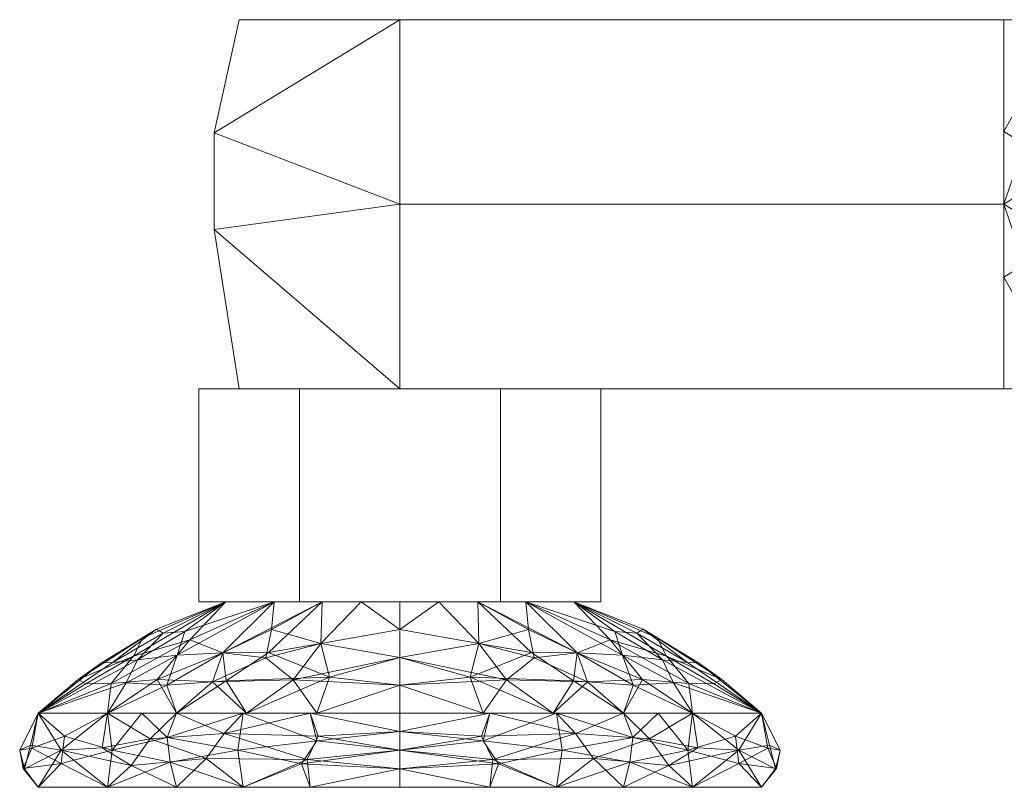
# Model space of a CAD drawing. Header units: millimetres. Extents: x -74 to 74, y 0 to 98.
# Tile 1 of 3: x -74 to -18, y 0 to 43. Entities that reach past the tile are written whole.
import ezdxf

# ---------------------------------------------------------------- set-up
doc = ezdxf.new("R2010")
doc.units = ezdxf.units.MM
doc.layers.add('A-GENM', color=13, linetype='Continuous')

# ---------------------------------------------------------------- blocks, each defined once
blk = doc.blocks.new('Model_FFAS1412-701500BF0 - Model_FFAS1412-701500BF0-430332-Preview')
at = {"layer": 'A-GENM', "lineweight": 9}
mesh = blk.add_polyface(dxfattribs=at)
corners = [(-52.5, 22.54, -10.511), (-61.603, 22.54, -5.256), (-61.603, 22.54, 5.256), (-52.5, 22.54, 10.511), (-52.5, 32.985, 10.511), (-52.5, 43.43, 10.511), (-61.603, 43.43, 5.256), (-61.603, 43.43, -5.256), (-52.5, 43.43, -10.511), (-52.5, 32.985, -10.511), (-63.011, 37.022, 0), (-63.011, 31.555, 0)]
mesh.append_faces([[corners[k] for k in face] for face in [(1, 11, 0), (7, 10, 6), (9, 10, 8), (8, 10, 7), (5, 10, 4), (3, 11, 2)]], dxfattribs={"vtx0": -1, "vtx1": -1})
mesh.append_faces([[corners[k] for k in face] for face in [(9, 11, 10), (10, 11, 4)]], dxfattribs={"vtx0": -1, "vtx1": -1, "vtx2": -1})
mesh.append_faces([[corners[k] for k in face] for face in [(11, 9, 0), (10, 5, 6)]], dxfattribs={"vtx0": -1, "vtx2": -1})
mesh.append_faces([[corners[k] for k in face] for face in [(1, 2, 11), (3, 4, 11)]], dxfattribs={"vtx1": -1, "vtx2": -1})
mesh = blk.add_polyface(dxfattribs=at)
corners = [(11.657, 43.43, -13.053), (0, 43.43, -17.5), (-11.657, 43.43, -13.053), (-14.753, 43.43, -11.168), (-18.318, 43.43, -10.511), (-52.5, 43.43, -10.511), (-61.603, 43.43, -5.256), (-61.603, 43.43, 5.256), (-52.5, 43.43, 10.511), (-18.318, 43.43, 10.511), (-14.753, 43.43, 11.168), (-11.657, 43.43, 13.053), (0, 43.43, 17.5), (11.657, 43.43, 13.053), (14.753, 43.43, 11.168), (18.318, 43.43, 10.511), (52.5, 43.43, 10.511), (61.603, 43.43, 5.256), (61.603, 43.43, -5.256), (52.5, 43.43, -10.511), (18.318, 43.43, -10.511), (14.753, 43.43, -11.168)]
mesh.append_faces([[corners[k] for k in face] for face in [(8, 6, 7)]], dxfattribs={"vtx0": -1})
mesh.append_faces([[corners[k] for k in face] for face in [(14, 21, 0), (9, 4, 5), (10, 3, 4, 9)]], dxfattribs={"vtx0": -1, "vtx2": -1})
mesh.append_faces([[corners[k] for k in face] for face in [(0, 12, 13, 14)]], dxfattribs={"vtx0": -1, "vtx3": -1})
mesh.append_faces([[corners[k] for k in face] for face in [(2, 3, 10), (11, 12, 2, 10)]], dxfattribs={"vtx1": -1, "vtx2": -1})
mesh.append_faces([[corners[k] for k in face] for face in [(19, 20, 15, 16), (20, 21, 14, 15), (5, 6, 8, 9)]], dxfattribs={"vtx1": -1, "vtx3": -1})
mesh.append_faces([[corners[k] for k in face] for face in [(0, 1, 2, 12)]], dxfattribs={"vtx2": -1, "vtx3": -1})
mesh.append_faces([[corners[k] for k in face] for face in [(16, 17, 18, 19)]], dxfattribs={"vtx3": -1})
mesh = blk.add_polyface(dxfattribs=at)
corners = [(-18.318, 22.54, -10.511), (-52.5, 22.54, -10.511), (-52.5, 32.985, -10.511), (-52.5, 43.43, -10.511), (-18.318, 43.43, -10.511), (-18.318, 32.985, -10.511)]
mesh.append_faces([[corners[k] for k in face] for face in [(3, 4, 5, 2)]], dxfattribs={"vtx2": -1})
mesh.append_faces([[corners[k] for k in face] for face in [(5, 0, 1, 2)]], dxfattribs={"vtx3": -1})
mesh = blk.add_polyface(dxfattribs=at)
corners = [(-52.5, 22.54, 10.511), (-18.318, 22.54, 10.511), (-18.318, 32.985, 10.511), (-18.318, 43.43, 10.511), (-52.5, 43.43, 10.511), (-52.5, 32.985, 10.511)]
mesh.append_faces([[corners[k] for k in face] for face in [(3, 4, 5, 2)]], dxfattribs={"vtx2": -1})
mesh.append_faces([[corners[k] for k in face] for face in [(5, 0, 1, 2)]], dxfattribs={"vtx3": -1})
mesh = blk.add_polyface(dxfattribs=at)
corners = [(-11.657, 22.54, -13.053), (-14.753, 22.54, -11.168), (-18.318, 22.54, -10.511), (-18.318, 32.985, -10.511), (-18.318, 43.43, -10.511), (-14.753, 43.43, -11.168), (-11.657, 43.43, -13.053), (-11.657, 32.985, -13.053), (-11.657, 28.865, -13.053), (-18.318, 37.105, -10.511)]
mesh.append_faces([[corners[k] for k in face] for face in [(7, 5, 6)]], dxfattribs={"vtx0": -1})
mesh.append_faces([[corners[k] for k in face] for face in [(3, 8, 1), (7, 9, 5)]], dxfattribs={"vtx0": -1, "vtx1": -1, "vtx2": -1})
mesh.append_faces([[corners[k] for k in face] for face in [(3, 9, 7, 8)]], dxfattribs={"vtx1": -1, "vtx3": -1})
mesh.append_faces([[corners[k] for k in face] for face in [(8, 0, 1), (9, 4, 5), (1, 2, 3)]], dxfattribs={"vtx2": -1})
mesh = blk.add_polyface(dxfattribs=at)
corners = [(-18.318, 22.54, 10.511), (-14.753, 22.54, 11.168), (-11.657, 22.54, 13.053), (-11.657, 32.985, 13.053), (-11.657, 43.43, 13.053), (-14.753, 43.43, 11.168), (-18.318, 43.43, 10.511), (-18.318, 32.985, 10.511), (-18.318, 28.865, 10.511), (-11.657, 37.105, 13.053)]
mesh.append_faces([[corners[k] for k in face] for face in [(7, 5, 6)]], dxfattribs={"vtx0": -1})
mesh.append_faces([[corners[k] for k in face] for face in [(3, 8, 1), (7, 9, 5)]], dxfattribs={"vtx0": -1, "vtx1": -1, "vtx2": -1})
mesh.append_faces([[corners[k] for k in face] for face in [(3, 9, 7, 8)]], dxfattribs={"vtx1": -1, "vtx3": -1})
mesh.append_faces([[corners[k] for k in face] for face in [(8, 0, 1), (9, 4, 5), (1, 2, 3)]], dxfattribs={"vtx2": -1})
mesh = blk.add_polyface(dxfattribs=at)
corners = [(-63.875, 22.54), (-63.875, 10.5), (-58.188, 10.5, 9.851), (-58.188, 22.54, 9.851)]
mesh.append_faces([[corners[k] for k in face] for face in [(0, 1, 2, 3)]])
mesh = blk.add_polyface(dxfattribs=at)
corners = [(-58.188, 22.54, -9.851), (-58.188, 10.5, -9.851), (-63.875, 10.5), (-63.875, 22.54)]
mesh.append_faces([[corners[k] for k in face] for face in [(0, 1, 2, 3)]])
mesh = blk.add_polyface(dxfattribs=at)
corners = [(-41.125, 22.54), (-46.812, 22.54, -9.851), (-58.188, 22.54, -9.851), (-63.875, 22.54), (-58.188, 22.54, 9.851), (-46.812, 22.54, 9.851)]
mesh.append_faces([[corners[k] for k in face] for face in [(3, 0, 1, 2)]], dxfattribs={"vtx0": -1})
mesh.append_faces([[corners[k] for k in face] for face in [(4, 5, 0, 3)]], dxfattribs={"vtx2": -1})
mesh = blk.add_polyface(dxfattribs=at)
corners = [(11.657, 22.54, -13.053), (14.753, 22.54, -11.168), (18.318, 22.54, -10.511), (52.5, 22.54, -10.511), (61.603, 22.54, -5.256), (61.603, 22.54, 5.256), (52.5, 22.54, 10.511), (18.318, 22.54, 10.511), (14.753, 22.54, 11.168), (11.657, 22.54, 13.053), (0, 22.54, 17.5), (-11.657, 22.54, 13.053), (-14.753, 22.54, 11.168), (-18.318, 22.54, 10.511), (-52.5, 22.54, 10.511), (-61.603, 22.54, 5.256), (-61.603, 22.54, -5.256), (-52.5, 22.54, -10.511), (-18.318, 22.54, -10.511), (-14.753, 22.54, -11.168), (-11.657, 22.54, -13.053), (0, 22.54, -17.5)]
mesh.append_faces([[corners[k] for k in face] for face in [(11, 9, 10)]], dxfattribs={"vtx0": -1})
mesh.append_faces([[corners[k] for k in face] for face in [(0, 9, 21), (2, 8, 1)]], dxfattribs={"vtx0": -1, "vtx1": -1})
mesh.append_faces([[corners[k] for k in face] for face in [(12, 19, 20, 11)]], dxfattribs={"vtx0": -1, "vtx2": -1})
mesh.append_faces([[corners[k] for k in face] for face in [(11, 20, 21, 9)]], dxfattribs={"vtx0": -1, "vtx2": -1, "vtx3": -1})
mesh.append_faces([[corners[k] for k in face] for face in [(16, 17, 14, 15)]], dxfattribs={"vtx1": -1})
mesh.append_faces([[corners[k] for k in face] for face in [(2, 3, 7, 8), (0, 1, 8, 9), (17, 18, 13, 14), (18, 19, 12, 13), (3, 4, 6, 7)]], dxfattribs={"vtx1": -1, "vtx3": -1})
mesh.append_faces([[corners[k] for k in face] for face in [(4, 5, 6)]], dxfattribs={"vtx2": -1})
mesh = blk.add_polyface(dxfattribs=at)
corners = [(-58.188, 22.54, 9.851), (-58.188, 10.5, 9.851), (-46.812, 10.5, 9.851), (-46.812, 22.54, 9.851)]
mesh.append_faces([[corners[k] for k in face] for face in [(0, 1, 2, 3)]])
mesh = blk.add_polyface(dxfattribs=at)
corners = [(-46.812, 22.54, -9.851), (-46.812, 10.5, -9.851), (-58.188, 10.5, -9.851), (-58.188, 22.54, -9.851)]
mesh.append_faces([[corners[k] for k in face] for face in [(0, 1, 2, 3)]])
mesh = blk.add_polyface(dxfattribs=at)
corners = [(-46.812, 22.54, 9.851), (-46.812, 10.5, 9.851), (-41.125, 10.5), (-41.125, 22.54)]
mesh.append_faces([[corners[k] for k in face] for face in [(0, 1, 2, 3)]])
mesh = blk.add_polyface(dxfattribs=at)
corners = [(-41.125, 22.54), (-41.125, 10.5), (-46.812, 10.5, -9.851), (-46.812, 22.54, -9.851)]
mesh.append_faces([[corners[k] for k in face] for face in [(0, 1, 2, 3)]])
mesh = blk.add_polyface(dxfattribs=at)
corners = [(-52.5, 4.2, -21.525), (-65.152, 4.2, -17.414), (-72.971, 4.2, -6.652), (-72.971, 4.2, 6.652), (-65.152, 4.2, 17.414), (-52.5, 4.2, 21.525), (-52.5, 5.775, 18.988), (-52.5, 7.35, 16.45), (-52.5, 8.925, 13.913), (-52.5, 10.5, 11.375), (-62.351, 10.5, 5.687), (-62.351, 10.5, -5.687), (-52.5, 10.5, -11.375), (-52.5, 8.925, -13.913), (-52.5, 7.35, -16.45), (-52.5, 5.775, -18.988), (-56.902, 10.5, -8.834), (-56.902, 10.5, 8.834), (-57.211, 4.2, -19.994), (-57.211, 4.2, 19.994), (-56.973, 8.138, -14.507), (-56.973, 8.138, 14.507), (-62.526, 7.615, -12.497), (-62.526, 7.615, 12.497), (-69.062, 4.2, -12.033), (-67.361, 7.208, -7.572), (-62.351, 10.5), (-69.403, 7.035, -1.349), (-62.351, 10.5, 2.844), (-67.592, 7.421, 6.251), (-67.055, 8.448, 1.916), (-72.971, 4.2), (-70.717, 6.106, 2.948), (-69.062, 4.2, 12.033), (-62.351, 10.5, -2.844), (-66.272, 8.938, -1.813), (-65.909, 8.726, -4.771), (-68.779, 7.059, -4.607), (-64.669, 8.814, -7.105), (-59.626, 10.5, -7.261), (-65.104, 7.482, -10.237), (-65.7, 5.775, -13.648), (-62.328, 6.017, -15.789), (-61.182, 4.2, -18.704), (-67.99, 5.915, -10.585), (-59.939, 7.625, -14.173), (-54.701, 10.5, -10.104), (-56.48, 6.232, -17.813), (-54.701, 10.5, 10.104), (-61.182, 4.2, 18.704), (-58.538, 6.08, 17.483), (-60.089, 7.324, 14.642), (-63.119, 5.962, 15.375), (-66.237, 6.09, 12.361), (-64.399, 8.345, 8.88), (-59.626, 10.5, 7.261), (-59.774, 8.932, 11.845), (-68.849, 5.867, 9.361), (-70.273, 5.862, 6.271)]
mesh.append_faces([[corners[k] for k in face] for face in [(48, 8, 9)]], dxfattribs={"vtx0": -1})
mesh.append_faces([[corners[k] for k in face] for face in [(14, 20, 13), (4, 53, 33), (8, 21, 7), (19, 50, 49), (11, 36, 34), (16, 22, 39), (2, 44, 24), (49, 52, 4), (55, 56, 17)]], dxfattribs={"vtx0": -1, "vtx1": -1})
mesh.append_faces([[corners[k] for k in face] for face in [(50, 52, 49), (1, 41, 42), (44, 25, 40), (8, 48, 21), (54, 29, 57), (46, 13, 20), (23, 55, 54), (27, 35, 37), (2, 25, 44), (56, 23, 51), (47, 43, 42), (25, 36, 38), (47, 15, 18), (52, 50, 51), (50, 7, 21), (45, 16, 20), (37, 35, 36), (41, 40, 22), (26, 35, 30), (29, 30, 32), (53, 4, 52), (30, 27, 32), (29, 28, 30), (31, 32, 27), (58, 57, 29), (36, 35, 34), (36, 11, 38), (30, 35, 27), (36, 25, 37), (25, 2, 37), (2, 27, 37), (39, 22, 40), (40, 25, 38), (39, 40, 38), (42, 41, 22), (44, 41, 24), (22, 45, 42), (41, 44, 40), (45, 47, 42), (16, 45, 22), (47, 45, 20), (14, 47, 20), (6, 50, 19), (51, 50, 21), (56, 21, 17), (52, 51, 23), (52, 23, 53), (54, 53, 23), (57, 33, 53), (21, 56, 51), (29, 54, 10), (23, 56, 55), (54, 57, 53), (29, 32, 58), (32, 3, 58), (3, 57, 58)]], dxfattribs={"vtx0": -1, "vtx1": -1, "vtx2": -1})
mesh.append_faces([[corners[k] for k in face] for face in [(38, 11, 39), (47, 14, 15), (29, 10, 28), (27, 2, 31), (35, 26, 34), (30, 28, 26), (32, 31, 3), (20, 16, 46), (47, 18, 43)]], dxfattribs={"vtx0": -1, "vtx2": -1})
mesh.append_faces([[corners[k] for k in face] for face in [(6, 7, 50), (3, 33, 57), (1, 24, 41), (43, 1, 42), (48, 17, 21), (55, 10, 54)]], dxfattribs={"vtx1": -1, "vtx2": -1})
mesh.append_faces([[corners[k] for k in face] for face in [(46, 12, 13), (15, 0, 18), (19, 5, 6)]], dxfattribs={"vtx2": -1})
mesh = blk.add_polyface(dxfattribs=at)
corners = [(-41.125, 10.5), (-46.812, 10.5, 9.851), (-58.188, 10.5, 9.851), (-63.875, 10.5), (-58.188, 10.5, -9.851), (-46.812, 10.5, -9.851)]
mesh.append_faces([[corners[k] for k in face] for face in [(0, 4, 5)]], dxfattribs={"vtx0": -1})
mesh.append_faces([[corners[k] for k in face] for face in [(2, 3, 1)]], dxfattribs={"vtx1": -1})
mesh.append_faces([[corners[k] for k in face] for face in [(3, 4, 0, 1)]], dxfattribs={"vtx1": -1, "vtx3": -1})
mesh = blk.add_polyface(dxfattribs=at)
corners = [(-52.5, 10.5, -11.375), (-62.351, 10.5, -5.687), (-62.351, 10.5, 5.687), (-52.5, 10.5, 11.375), (-52.5, 10.5)]
mesh.append_faces([[corners[k] for k in face] for face in [(0, 1, 4)]], dxfattribs={"vtx1": -1})
mesh.append_faces([[corners[k] for k in face] for face in [(2, 3, 4, 1)]], dxfattribs={"vtx2": -1})
mesh = blk.add_polyface(dxfattribs=at)
corners = [(-52.5, 10.5, -11.375), (-52.5, 10.5), (-52.5, 10.5, 11.375), (-42.649, 10.5, 5.687), (-42.649, 10.5, -5.687)]
mesh.append_faces([[corners[k] for k in face] for face in [(2, 3, 1)]], dxfattribs={"vtx1": -1})
mesh.append_faces([[corners[k] for k in face] for face in [(4, 0, 1, 3)]], dxfattribs={"vtx2": -1})
mesh = blk.add_polyface(dxfattribs=at)
corners = [(-52.5, 4.2, -21.525), (-52.5, 5.775, -18.988), (-52.5, 7.35, -16.45), (-52.5, 8.925, -13.913), (-52.5, 10.5, -11.375), (-42.649, 10.5, -5.687), (-42.649, 10.5, 5.687), (-52.5, 10.5, 11.375), (-52.5, 8.925, 13.913), (-52.5, 7.35, 16.45), (-52.5, 5.775, 18.988), (-52.5, 4.2, 21.525), (-39.848, 4.2, 17.414), (-32.029, 4.2, 6.652), (-32.029, 4.2, -6.652), (-39.848, 4.2, -17.414), (-48.098, 10.5, 8.834), (-48.098, 10.5, -8.834), (-47.789, 4.2, 19.994), (-47.789, 4.2, -19.994), (-48.027, 8.138, 14.507), (-48.027, 8.138, -14.507), (-42.474, 7.615, 12.497), (-42.474, 7.615, -12.497), (-35.938, 4.2, 12.033), (-37.639, 7.208, 7.572), (-42.649, 10.5), (-35.597, 7.035, 1.349), (-42.649, 10.5, -2.844), (-37.408, 7.421, -6.251), (-37.945, 8.448, -1.916), (-32.029, 4.2), (-34.283, 6.106, -2.948), (-35.938, 4.2, -12.033), (-42.649, 10.5, 2.844), (-38.728, 8.938, 1.813), (-39.091, 8.726, 4.771), (-36.221, 7.059, 4.607), (-40.331, 8.814, 7.105), (-45.374, 10.5, 7.261), (-39.896, 7.482, 10.237), (-39.3, 5.775, 13.648), (-42.672, 6.017, 15.789), (-43.818, 4.2, 18.704), (-37.01, 5.915, 10.585), (-45.061, 7.625, 14.173), (-50.299, 10.5, 10.104), (-48.52, 6.232, 17.813), (-50.299, 10.5, -10.104), (-43.818, 4.2, -18.704), (-46.462, 6.08, -17.483), (-44.911, 7.324, -14.642), (-41.881, 5.962, -15.375), (-38.763, 6.09, -12.361), (-40.601, 8.345, -8.88), (-45.374, 10.5, -7.261), (-45.226, 8.932, -11.845), (-36.151, 5.867, -9.361), (-34.727, 5.862, -6.271)]
mesh.append_faces([[corners[k] for k in face] for face in [(48, 3, 4)]], dxfattribs={"vtx0": -1})
mesh.append_faces([[corners[k] for k in face] for face in [(9, 20, 8), (15, 53, 33), (3, 21, 2), (19, 50, 49), (6, 36, 34), (16, 22, 39), (13, 44, 24), (49, 52, 15), (55, 56, 17)]], dxfattribs={"vtx0": -1, "vtx1": -1})
mesh.append_faces([[corners[k] for k in face] for face in [(50, 52, 49), (12, 41, 42), (44, 25, 40), (3, 48, 21), (54, 29, 57), (46, 8, 20), (23, 55, 54), (27, 35, 37), (13, 25, 44), (56, 23, 51), (47, 43, 42), (25, 36, 38), (47, 10, 18), (52, 50, 51), (50, 2, 21), (45, 16, 20), (37, 35, 36), (41, 40, 22), (26, 35, 30), (29, 30, 32), (53, 15, 52), (30, 27, 32), (29, 28, 30), (31, 32, 27), (58, 57, 29), (36, 35, 34), (36, 6, 38), (30, 35, 27), (36, 25, 37), (25, 13, 37), (13, 27, 37), (39, 22, 40), (40, 25, 38), (39, 40, 38), (42, 41, 22), (44, 41, 24), (22, 45, 42), (41, 44, 40), (45, 47, 42), (16, 45, 22), (47, 45, 20), (9, 47, 20), (1, 50, 19), (51, 50, 21), (56, 21, 17), (52, 51, 23), (52, 23, 53), (54, 53, 23), (57, 33, 53), (21, 56, 51), (29, 54, 5), (23, 56, 55), (54, 57, 53), (29, 32, 58), (32, 14, 58), (14, 57, 58)]], dxfattribs={"vtx0": -1, "vtx1": -1, "vtx2": -1})
mesh.append_faces([[corners[k] for k in face] for face in [(38, 6, 39), (47, 9, 10), (29, 5, 28), (27, 13, 31), (35, 26, 34), (30, 28, 26), (32, 31, 14), (20, 16, 46), (47, 18, 43)]], dxfattribs={"vtx0": -1, "vtx2": -1})
mesh.append_faces([[corners[k] for k in face] for face in [(1, 2, 50), (14, 33, 57), (12, 24, 41), (43, 12, 42), (48, 17, 21), (55, 5, 54)]], dxfattribs={"vtx1": -1, "vtx2": -1})
mesh.append_faces([[corners[k] for k in face] for face in [(46, 7, 8), (10, 11, 18), (19, 0, 1)]], dxfattribs={"vtx2": -1})
mesh = blk.add_polyface(dxfattribs=at)
corners = [(-52.5, 0, -21.525), (-65.152, 0, -17.414), (-72.971, 0, -6.652), (-72.971, 0, 6.652), (-65.152, 0, 17.414), (-52.5, 0, 21.525), (-52.5, 1.05, 21.525), (-52.5, 2.1, 21.525), (-52.5, 3.15, 21.525), (-52.5, 4.2, 21.525), (-65.152, 4.2, 17.414), (-72.971, 4.2, 6.652), (-72.971, 4.2, -6.652), (-65.152, 4.2, -17.414), (-52.5, 4.2, -21.525), (-52.5, 3.15, -21.525), (-52.5, 2.1, -21.525), (-52.5, 1.05, -21.525), (-57.58, 0, -19.874), (-57.58, 0, 19.874), (-57.58, 4.2, -19.874), (-57.58, 4.2, 19.874), (-57.76, 1.575, 20.872), (-61.674, 2.1, -19.472), (-57.201, 2.625, -21.005), (-68.789, 2.1, -14.071), (-58.071, 1.324, -20.792), (-61.366, 0, -18.644), (-61.366, 0, 18.644), (-63.462, 1.635, 18.525), (-69.062, 0, 12.033), (-71.679, 2.1, 9.772), (-74.025, 2.1, 0.104), (-67.72, 1.242, 15.22), (-66.63, 2.739, 16.238), (-69.062, 4.2, 12.033), (-62.442, 3.052, 19.092), (-57.122, 2.89, 21.023), (-61.366, 4.2, -18.644), (-69.062, 0, -12.033), (-71.679, 1.339, -9.772), (-69.062, 4.2, -12.033), (-71.493, 2.888, -10.128), (-73.329, 2.212, -5.429), (-67.107, 4.2, -14.723), (-72.971, 0), (-73.76, 1.037, 3.367), (-73.418, 2.383, 5.076), (-73.82, 1.062, -2.963), (-65.515, 1.423, -17.144), (-65.686, 2.817, -17.013), (-72.971, 4.2), (-69.355, 2.24, 13.388), (-61.366, 4.2, 18.644)]
mesh.append_faces([[corners[k] for k in face] for face in [(15, 20, 14)]], dxfattribs={"vtx0": -1})
mesh.append_faces([[corners[k] for k in face] for face in [(16, 24, 15), (17, 26, 16), (19, 22, 28), (30, 31, 3), (3, 46, 45), (12, 43, 51), (39, 49, 1)]], dxfattribs={"vtx0": -1, "vtx1": -1})
mesh.append_faces([[corners[k] for k in face] for face in [(50, 38, 23), (23, 26, 27), (39, 40, 25), (49, 39, 25), (17, 18, 26), (42, 25, 40), (20, 15, 24), (34, 33, 29), (22, 37, 36), (27, 49, 23), (8, 21, 37), (10, 34, 36), (33, 4, 29), (19, 6, 22), (24, 26, 23), (29, 28, 22), (46, 31, 47), (26, 24, 16), (32, 46, 47), (35, 31, 52), (45, 46, 48), (29, 36, 34), (31, 30, 33), (52, 33, 34), (22, 36, 29), (36, 37, 21), (7, 37, 22), (38, 24, 23), (40, 2, 48), (41, 25, 42), (43, 12, 42), (43, 42, 40), (48, 32, 43), (32, 51, 43), (23, 49, 50), (31, 46, 3), (48, 46, 32), (31, 11, 47), (40, 48, 43), (50, 49, 25), (44, 50, 25), (47, 51, 32), (35, 52, 34), (31, 33, 52)]], dxfattribs={"vtx0": -1, "vtx1": -1, "vtx2": -1})
mesh.append_faces([[corners[k] for k in face] for face in [(33, 30, 4), (25, 41, 44), (37, 7, 8), (26, 18, 27), (34, 10, 35), (36, 21, 53), (40, 39, 2), (50, 13, 38)]], dxfattribs={"vtx0": -1, "vtx2": -1})
mesh.append_faces([[corners[k] for k in face] for face in [(38, 20, 24), (44, 13, 50), (27, 1, 49), (6, 7, 22), (4, 28, 29), (11, 51, 47), (35, 11, 31), (12, 41, 42), (2, 45, 48), (53, 10, 36)]], dxfattribs={"vtx1": -1, "vtx2": -1})
mesh.append_faces([[corners[k] for k in face] for face in [(17, 0, 18), (8, 9, 21), (19, 5, 6)]], dxfattribs={"vtx2": -1})
mesh = blk.add_polyface(dxfattribs=at)
corners = [(-52.5, 0, -21.525), (-52.5, 1.05, -21.525), (-52.5, 2.1, -21.525), (-52.5, 3.15, -21.525), (-52.5, 4.2, -21.525), (-39.848, 4.2, -17.414), (-32.029, 4.2, -6.652), (-32.029, 4.2, 6.652), (-39.848, 4.2, 17.414), (-52.5, 4.2, 21.525), (-52.5, 3.15, 21.525), (-52.5, 2.1, 21.525), (-52.5, 1.05, 21.525), (-52.5, 0, 21.525), (-39.848, 0, 17.414), (-32.029, 0, 6.652), (-32.029, 0, -6.652), (-39.848, 0, -17.414), (-47.42, 0, 19.874), (-47.42, 0, -19.874), (-47.42, 4.2, 19.874), (-47.42, 4.2, -19.874), (-47.24, 1.575, -20.872), (-43.326, 2.1, 19.472), (-47.799, 2.625, 21.005), (-36.211, 2.1, 14.071), (-46.929, 1.324, 20.792), (-43.634, 0, 18.644), (-43.634, 0, -18.644), (-41.538, 1.635, -18.525), (-35.938, 0, -12.033), (-33.321, 2.1, -9.772), (-30.975, 2.1, -0.104), (-37.28, 1.242, -15.22), (-38.37, 2.739, -16.238), (-35.938, 4.2, -12.033), (-42.558, 3.052, -19.092), (-47.878, 2.89, -21.023), (-43.634, 4.2, 18.644), (-35.938, 0, 12.033), (-33.321, 1.339, 9.772), (-35.938, 4.2, 12.033), (-33.507, 2.888, 10.128), (-31.671, 2.212, 5.429), (-37.893, 4.2, 14.723), (-32.029, 0), (-31.24, 1.037, -3.367), (-31.582, 2.383, -5.076), (-31.18, 1.062, 2.963), (-39.485, 1.423, 17.144), (-39.314, 2.817, 17.013), (-32.029, 4.2), (-35.645, 2.24, -13.388), (-43.634, 4.2, -18.644)]
mesh.append_faces([[corners[k] for k in face] for face in [(10, 20, 9)]], dxfattribs={"vtx0": -1})
mesh.append_faces([[corners[k] for k in face] for face in [(11, 24, 10), (12, 26, 11), (19, 22, 28), (30, 31, 16), (16, 46, 45), (7, 43, 51), (39, 49, 14)]], dxfattribs={"vtx0": -1, "vtx1": -1})
mesh.append_faces([[corners[k] for k in face] for face in [(50, 38, 23), (23, 26, 27), (39, 40, 25), (49, 39, 25), (12, 18, 26), (42, 25, 40), (20, 10, 24), (34, 33, 29), (22, 37, 36), (27, 49, 23), (3, 21, 37), (5, 34, 36), (33, 17, 29), (19, 1, 22), (24, 26, 23), (29, 28, 22), (46, 31, 47), (26, 24, 11), (32, 46, 47), (35, 31, 52), (45, 46, 48), (29, 36, 34), (31, 30, 33), (52, 33, 34), (22, 36, 29), (36, 37, 21), (2, 37, 22), (38, 24, 23), (40, 15, 48), (41, 25, 42), (43, 7, 42), (43, 42, 40), (48, 32, 43), (32, 51, 43), (23, 49, 50), (31, 46, 16), (48, 46, 32), (31, 6, 47), (40, 48, 43), (50, 49, 25), (44, 50, 25), (47, 51, 32), (35, 52, 34), (31, 33, 52)]], dxfattribs={"vtx0": -1, "vtx1": -1, "vtx2": -1})
mesh.append_faces([[corners[k] for k in face] for face in [(33, 30, 17), (25, 41, 44), (37, 2, 3), (26, 18, 27), (34, 5, 35), (36, 21, 53), (40, 39, 15), (50, 8, 38)]], dxfattribs={"vtx0": -1, "vtx2": -1})
mesh.append_faces([[corners[k] for k in face] for face in [(38, 20, 24), (44, 8, 50), (27, 14, 49), (1, 2, 22), (17, 28, 29), (6, 51, 47), (35, 6, 31), (7, 41, 42), (15, 45, 48), (53, 5, 36)]], dxfattribs={"vtx1": -1, "vtx2": -1})
mesh.append_faces([[corners[k] for k in face] for face in [(12, 13, 18), (3, 4, 21), (19, 0, 1)]], dxfattribs={"vtx2": -1})
mesh = blk.add_polyface(dxfattribs=at)
corners = [(-52.5, 0), (-52.5, 0, 21.525), (-65.152, 0, 17.414), (-72.971, 0, 6.652), (-72.971, 0, -6.652), (-65.152, 0, -17.414), (-52.5, 0, -21.525)]
mesh.append_faces([[corners[k] for k in face] for face in [(0, 4, 5, 6)]], dxfattribs={"vtx0": -1})
mesh.append_faces([[corners[k] for k in face] for face in [(0, 3, 4)]], dxfattribs={"vtx0": -1, "vtx2": -1})
mesh.append_faces([[corners[k] for k in face] for face in [(0, 1, 2, 3)]], dxfattribs={"vtx3": -1})
mesh = blk.add_polyface(dxfattribs=at)
corners = [(-52.5, 0), (-52.5, 0, -21.525), (-39.848, 0, -17.414), (-32.029, 0, -6.652), (-32.029, 0, 6.652), (-39.848, 0, 17.414), (-52.5, 0, 21.525)]
mesh.append_faces([[corners[k] for k in face] for face in [(0, 4, 5, 6)]], dxfattribs={"vtx0": -1})
mesh.append_faces([[corners[k] for k in face] for face in [(0, 3, 4)]], dxfattribs={"vtx0": -1, "vtx2": -1})
mesh.append_faces([[corners[k] for k in face] for face in [(0, 1, 2, 3)]], dxfattribs={"vtx3": -1})

msp = doc.modelspace()

# ---------------------------------------------------------------- block references
at = {"layer": 'A-GENM', "lineweight": 9}
msp.add_blockref('Model_FFAS1412-701500BF0 - Model_FFAS1412-701500BF0-430332-Preview', (0, 0), dxfattribs=at)

doc.saveas('drawing.dxf')
